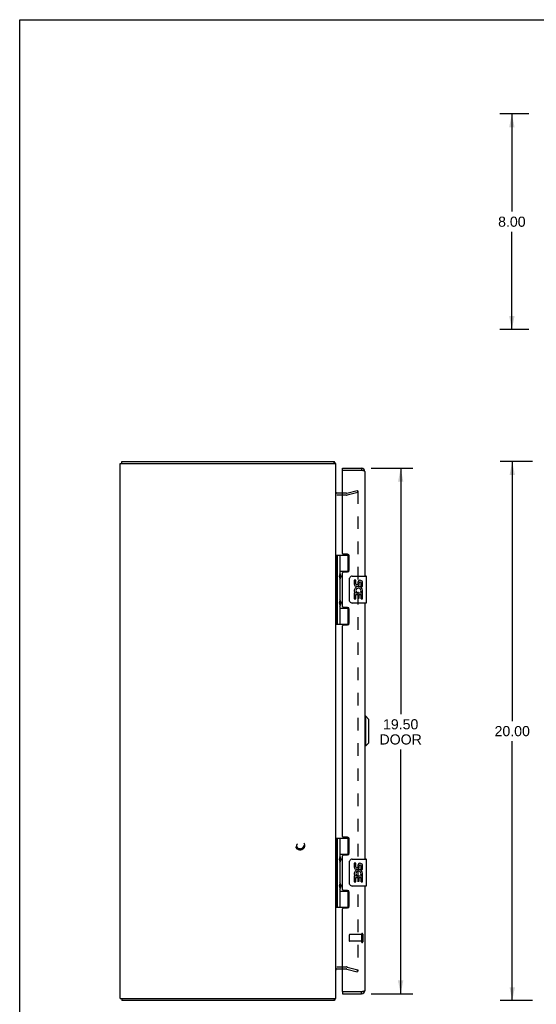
# Model space of a CAD drawing. Header units: inches. Extents: x 0 to 85, y 0 to 55.
# Tile 2 of 4: x 0 to 19.2, y 18.5 to 55. Entities that reach past the tile are written whole.
import ezdxf

# ---------------------------------------------------------------- set-up
doc = ezdxf.new("R2010")
doc.units = ezdxf.units.IN
doc.header["$LTSCALE"] = 4.675
doc.header["$MEASUREMENT"] = 0
doc.linetypes.add('HIDDEN', pattern=[0.2, 0.1, -0.1])
doc.layers.get('0').update_dxf_attribs({"linetype": 'CONTINUOUS'})
for name, color, linetype in [('DEFAULT_2', 8, 'HIDDEN'), ('DIMENSIONS', 7, 'CONTINUOUS'), ('DOOR_ASSEMBLY', 7, 'CONTINUOUS')]:
    doc.layers.add(name, color=color, linetype=linetype)
doc.styles.get("Standard").update_dxf_attribs({"font": 'arial.ttf'})
doc.dimstyles.new('DIMSTYLE_1', dxfattribs={"dimtxt": 0.375, "dimasz": 0.5, "dimexe": 0.09, "dimexo": 0.07, "dimgap": 0.0375, "dimtad": 0, "dimtih": 1, "dimtoh": 1, "dimzin": 4, "dimdsep": 46, "dimtxsty": 'Standard', "dimblk": '_FILLED', "dimblk1": '_FILLED', "dimblk2": '_FILLED', "dimcen": 0.09, "dimazin": 1, "dimtfac": 1, "dimtdec": 3, "dimtofl": 0, "dimtmove": 0, "dimatfit": 3, "dimldrblk": '_FILLED', "dimfxl": 0, "dimtolj": 1, "dimtzin": 4, "dimarcsym": 0})

# ---------------------------------------------------------------- blocks, each defined once
blk = doc.blocks.new('_FILLED')
at = {"color": 0, "linetype": 'ByBlock'}
blk.add_solid([(0, 0), (-1, 0.2), (-1, -0.2)], dxfattribs=at)
blk = doc.blocks.new('*D2')
at = {"layer": 'DIMENSIONS', "color": 2, "linetype": 'Continuous'}
for p, q in [((19.032, 38.605), (17.827, 38.605)), ((18.277, 38.605), (18.277, 28.98)), ((18.277, 18.605), (18.277, 28.23)), ((19.032, 18.605), (17.827, 18.605))]:
    blk.add_line(p, q, dxfattribs=at)
at = {"layer": 'DIMENSIONS', "color": 2, "linetype": 'Continuous', "xscale": 0.5, "yscale": 0.5, "zscale": 0.5}
for p, rotation in [((18.277, 38.605), 90), ((18.277, 18.605), 270)]:
    blk.add_blockref('_FILLED', p, dxfattribs=dict(at, rotation=rotation))
at = {"layer": 'DIMENSIONS', "color": 2, "linetype": 'Continuous', "insert": (18.277, 28.792), "char_height": 0.375, "width": 1.31041, "attachment_point": 2, "line_spacing_factor": 0.9}
blk.add_mtext('20.00', dxfattribs=at)
blk = doc.blocks.new('*D3')
at = {"layer": 'DIMENSIONS', "color": 2, "linetype": 'Continuous'}
for p, q in [((18.889, 51.505), (17.813, 51.505)), ((18.263, 51.505), (18.263, 47.88)), ((18.263, 43.505), (18.263, 47.13)), ((18.889, 43.505), (17.813, 43.505))]:
    blk.add_line(p, q, dxfattribs=at)
at = {"layer": 'DIMENSIONS', "color": 2, "linetype": 'Continuous', "xscale": 0.5, "yscale": 0.5, "zscale": 0.5}
for p, rotation in [((18.263, 51.505), 90), ((18.263, 43.505), 270)]:
    blk.add_blockref('_FILLED', p, dxfattribs=dict(at, rotation=rotation))
at = {"layer": 'DIMENSIONS', "color": 2, "linetype": 'Continuous', "insert": (18.263, 47.693), "char_height": 0.375, "width": 1.01905, "attachment_point": 2, "line_spacing_factor": 0.9}
blk.add_mtext('8.00', dxfattribs=at)
blk = doc.blocks.new('*D4')
at = {"layer": 'DIMENSIONS', "color": 2, "linetype": 'Continuous'}
for p, q in [((13.037, 38.355), (14.587, 38.355)), ((14.137, 38.355), (14.137, 29.234)), ((14.137, 18.855), (14.137, 27.921)), ((13.037, 18.855), (14.587, 18.855))]:
    blk.add_line(p, q, dxfattribs=at)
at = {"layer": 'DIMENSIONS', "color": 2, "linetype": 'Continuous', "xscale": 0.5, "yscale": 0.5, "zscale": 0.5}
for p, rotation in [((14.137, 38.355), 90), ((14.137, 18.855), 270)]:
    blk.add_blockref('_FILLED', p, dxfattribs=dict(at, rotation=rotation))
at = {"layer": 'DIMENSIONS', "color": 2, "linetype": 'Continuous', "insert": (14.137, 29.046), "char_height": 0.375, "width": 1.5697, "attachment_point": 2, "line_spacing_factor": 0.9}
blk.add_mtext('19.50\\PDOOR', dxfattribs=at)

msp = doc.modelspace()

# ---------------------------------------------------------------- linework, layer by layer
at = {"color": 7, "linetype": 'Continuous'}
for p, q in [((0, 0), (0, 55)), ((0, 55), (85, 55)), ((3.794, 38.53), (3.794, 38.605)), ((11.668, 38.53), (11.668, 38.605)), ((11.693, 38.574), (11.668, 38.547)), ((3.794, 18.68), (3.794, 18.605)), ((11.668, 18.68), (11.668, 18.605)), ((11.693, 18.636), (11.668, 18.663))]:
    msp.add_line(p, q, dxfattribs=at)
at = {"color": 3, "linetype": 'Continuous'}
for p, q in [((3.731, 18.68), (3.731, 38.53)), ((3.731, 38.53), (11.731, 38.53)), ((3.794, 38.605), (11.668, 38.605)), ((11.731, 18.68), (11.731, 38.53)), ((11.979, 37.43), (11.737, 37.43)), ((11.737, 19.78), (11.979, 19.78)), ((3.731, 18.68), (11.731, 18.68)), ((11.668, 18.605), (3.794, 18.605))]:
    msp.add_line(p, q, dxfattribs=at)
for points in [[(11.682, 38.591), (11.681, 38.593), (11.679, 38.595), (11.678, 38.597), (11.677, 38.598), (11.676, 38.6), (11.675, 38.601), (11.674, 38.602), (11.673, 38.603), (11.671, 38.604), (11.67, 38.604), (11.669, 38.605), (11.668, 38.605), (11.668, 38.605)], [(11.693, 38.574), (11.691, 38.575), (11.69, 38.577), (11.689, 38.579), (11.688, 38.581), (11.686, 38.583), (11.685, 38.585), (11.684, 38.587), (11.682, 38.591)], [(11.732, 37.448), (11.731, 37.449), (11.731, 37.45), (11.731, 37.452), (11.731, 37.453)], [(11.737, 37.43), (11.738, 37.431), (11.738, 37.432), (11.738, 37.433), (11.738, 37.434), (11.738, 37.436), (11.737, 37.437), (11.737, 37.438), (11.736, 37.44), (11.735, 37.441), (11.735, 37.442), (11.734, 37.444), (11.733, 37.445), (11.732, 37.446), (11.732, 37.448)], [(11.737, 37.449), (11.738, 37.449), (11.738, 37.448), (11.738, 37.448), (11.738, 37.447), (11.738, 37.446), (11.738, 37.445), (11.737, 37.444), (11.737, 37.443), (11.736, 37.442), (11.735, 37.441), (11.735, 37.441)], [(11.732, 19.762), (11.731, 19.761), (11.731, 19.759), (11.731, 19.758), (11.731, 19.757)], [(11.737, 19.78), (11.738, 19.779), (11.738, 19.778), (11.738, 19.777), (11.738, 19.775), (11.738, 19.774), (11.737, 19.773), (11.737, 19.771), (11.736, 19.77), (11.735, 19.769), (11.735, 19.767), (11.734, 19.766), (11.733, 19.765), (11.732, 19.763), (11.732, 19.762)], [(11.737, 19.761), (11.738, 19.761), (11.738, 19.762), (11.738, 19.762), (11.738, 19.763), (11.738, 19.764), (11.738, 19.764), (11.737, 19.765), (11.737, 19.766), (11.736, 19.768), (11.735, 19.769), (11.735, 19.769)], [(11.693, 18.636), (11.691, 18.634), (11.69, 18.633), (11.689, 18.631), (11.688, 18.629), (11.686, 18.627), (11.685, 18.625), (11.684, 18.623)], [(11.684, 18.623), (11.682, 18.619), (11.681, 18.617), (11.679, 18.615), (11.678, 18.613), (11.677, 18.611), (11.676, 18.61), (11.675, 18.608), (11.674, 18.607), (11.673, 18.606), (11.671, 18.606), (11.67, 18.605), (11.669, 18.605), (11.668, 18.605), (11.668, 18.605)]]:
    msp.add_lwpolyline(points, dxfattribs=at)
for centre, radius, start, end in [((11.614, 38.488), 0.117, 21.0402, 47.4431), ((11.773, 37.472), 0.042, 180, 270), ((11.773, 19.738), 0.042, 90, 180), ((11.614, 18.722), 0.117, 312.5569, 338.9598)]:
    msp.add_arc(centre, radius, start, end, dxfattribs=at)
at = {"layer": 'DEFAULT_2', "color": 8, "linetype": 'HIDDEN'}
for p, q in [((12.131, 37.355), (11.773, 37.355)), ((12.131, 37.43), (11.979, 37.43)), ((12.138, 37.431), (12.524, 37.534)), ((12.543, 37.462), (12.157, 37.358)), ((12.524, 37.534), (12.543, 37.462)), ((12.543, 37.507), (12.543, 19.703)), ((11.773, 19.855), (12.131, 19.855)), ((11.979, 19.78), (12.131, 19.78)), ((12.138, 19.779), (12.524, 19.676)), ((12.157, 19.851), (12.543, 19.748)), ((12.524, 19.676), (12.543, 19.748))]:
    msp.add_line(p, q, dxfattribs=at)
for points in [[(12.524, 37.527), (12.523, 37.527), (12.521, 37.527), (12.519, 37.527)], [(12.53, 37.526), (12.528, 37.527), (12.526, 37.527), (12.524, 37.527), (12.524, 37.527)], [(12.53, 37.526), (12.531, 37.526), (12.533, 37.525), (12.534, 37.524), (12.536, 37.523), (12.537, 37.522), (12.538, 37.52), (12.539, 37.519), (12.54, 37.518), (12.541, 37.516), (12.542, 37.514), (12.543, 37.513), (12.543, 37.511), (12.543, 37.509), (12.543, 37.507)], [(12.524, 19.683), (12.523, 19.683), (12.521, 19.683), (12.519, 19.683)], [(12.543, 19.703), (12.543, 19.701), (12.543, 19.699), (12.543, 19.697), (12.542, 19.695), (12.541, 19.694), (12.54, 19.692), (12.539, 19.691), (12.538, 19.689), (12.537, 19.688), (12.536, 19.687), (12.534, 19.686), (12.533, 19.685), (12.531, 19.684), (12.53, 19.683), (12.528, 19.683), (12.526, 19.683), (12.524, 19.683), (12.524, 19.683)]]:
    msp.add_lwpolyline(points, dxfattribs=at)
for radius in [0.164, 0.124]:
    msp.add_circle((10.406, 24.355), radius, dxfattribs=at)
for centre, radius, start, end in [((12.131, 37.455), 0.025, 270, 285), ((12.131, 37.455), 0.1, 270, 285), ((12.131, 19.755), 0.1, 75, 90), ((12.131, 19.755), 0.025, 75, 90)]:
    msp.add_arc(centre, radius, start, end, dxfattribs=at)
at = {"layer": 'DOOR_ASSEMBLY', "color": 7, "linetype": 'Continuous'}
for p, q in [((11.979, 38.28), (11.979, 38.355)), ((11.994, 38.28), (11.979, 38.28)), ((12.687, 38.355), (12.687, 38.28)), ((11.736, 35.134), (11.736, 32.575)), ((11.736, 35.134), (12.22, 35.134)), ((11.775, 35.134), (11.775, 32.575)), ((11.874, 35.134), (11.874, 34.447)), ((12.194, 34.544), (12.194, 35.134)), ((11.731, 34.476), (11.736, 34.477)), ((11.874, 34.544), (12.221, 34.544)), ((11.89, 34.417), (11.89, 34.418)), ((11.89, 34.417), (11.89, 34.277)), ((12.162, 34.535), (12.162, 34.512)), ((12.162, 34.535), (12.214, 34.535)), ((12.339, 34.355), (12.849, 34.355)), ((12.864, 33.37), (12.864, 34.34)), ((11.731, 34.218), (11.736, 34.217)), ((11.874, 34.247), (11.874, 33.463)), ((11.89, 34.276), (11.89, 34.277)), ((11.89, 34.276), (11.89, 34.276)), ((12.239, 33.455), (12.239, 34.255)), ((12.414, 34.201), (12.414, 34.064)), ((12.477, 34.201), (12.414, 34.201)), ((12.477, 34.064), (12.477, 34.201)), ((12.542, 34.127), (12.542, 34.058)), ((12.603, 34.064), (12.603, 34.106)), ((12.665, 33.97), (12.665, 34.106)), ((12.726, 33.97), (12.726, 34.127)), ((12.414, 33.739), (12.414, 33.509)), ((12.432, 33.739), (12.414, 33.739)), ((12.467, 33.739), (12.494, 33.759)), ((12.467, 33.739), (12.726, 33.739)), ((12.477, 33.509), (12.477, 33.677)), ((12.477, 33.677), (12.542, 33.677)), ((12.542, 33.677), (12.542, 33.54)), ((12.603, 33.54), (12.603, 33.677)), ((12.603, 33.677), (12.665, 33.677)), ((12.658, 33.775), (12.715, 33.75)), ((12.665, 33.97), (12.726, 33.97)), ((12.665, 33.509), (12.665, 33.677)), ((12.726, 33.786), (12.726, 33.839)), ((12.726, 33.509), (12.726, 33.739)), ((11.731, 33.492), (11.736, 33.493)), ((11.874, 33.263), (11.874, 32.575)), ((11.89, 33.433), (11.89, 33.434)), ((11.89, 33.433), (11.89, 33.293)), ((11.89, 33.293), (11.89, 33.292)), ((11.89, 33.292), (11.89, 33.292)), ((12.849, 33.355), (12.339, 33.355)), ((12.414, 33.509), (12.477, 33.509)), ((12.542, 33.54), (12.603, 33.54)), ((12.665, 33.509), (12.726, 33.509)), ((11.731, 33.234), (11.736, 33.233)), ((11.874, 33.166), (12.221, 33.166)), ((12.162, 33.197), (12.162, 33.175)), ((12.214, 33.175), (12.162, 33.175)), ((12.194, 32.575), (12.194, 33.166)), ((11.736, 32.575), (12.22, 32.575)), ((12.843, 29.156), (12.804, 29.156)), ((12.961, 29.038), (12.843, 29.156)), ((12.843, 28.054), (12.843, 29.156)), ((12.961, 28.172), (12.961, 29.038)), ((12.961, 28.172), (12.843, 28.054)), ((12.843, 28.054), (12.804, 28.054)), ((11.736, 24.634), (12.22, 24.634)), ((11.736, 24.634), (11.736, 22.075)), ((11.775, 24.634), (11.775, 22.075)), ((11.874, 24.634), (11.874, 23.947)), ((12.194, 24.044), (12.194, 24.634)), ((11.731, 23.976), (11.736, 23.977)), ((11.874, 24.044), (12.221, 24.044)), ((11.874, 23.747), (11.874, 22.963)), ((11.89, 23.918), (11.89, 23.917)), ((11.89, 23.917), (11.89, 23.777)), ((11.89, 23.777), (11.89, 23.776)), ((11.89, 23.776), (11.89, 23.776)), ((12.162, 24.035), (12.214, 24.035)), ((12.162, 24.035), (12.162, 24.012)), ((12.239, 22.955), (12.239, 23.755)), ((12.339, 23.855), (12.849, 23.855)), ((12.864, 22.87), (12.864, 23.84)), ((11.731, 23.718), (11.736, 23.717)), ((12.477, 23.701), (12.414, 23.701)), ((12.414, 23.701), (12.414, 23.564)), ((12.477, 23.564), (12.477, 23.701)), ((12.542, 23.627), (12.542, 23.558)), ((12.603, 23.564), (12.603, 23.606)), ((12.665, 23.47), (12.665, 23.606)), ((12.665, 23.47), (12.726, 23.47)), ((12.726, 23.47), (12.726, 23.627)), ((12.432, 23.239), (12.414, 23.239)), ((12.414, 23.239), (12.414, 23.009)), ((12.467, 23.239), (12.494, 23.259)), ((12.467, 23.239), (12.726, 23.239)), ((12.477, 23.177), (12.542, 23.177)), ((12.477, 23.009), (12.477, 23.177)), ((12.542, 23.177), (12.542, 23.04)), ((12.542, 23.04), (12.603, 23.04)), ((12.603, 23.177), (12.665, 23.177)), ((12.603, 23.04), (12.603, 23.177)), ((12.658, 23.275), (12.715, 23.25)), ((12.665, 23.009), (12.665, 23.177)), ((12.726, 23.286), (12.726, 23.339)), ((12.726, 23.009), (12.726, 23.239)), ((11.731, 22.992), (11.736, 22.993)), ((11.731, 22.734), (11.736, 22.733)), ((11.874, 22.763), (11.874, 22.075)), ((11.874, 22.666), (12.221, 22.666)), ((11.89, 22.934), (11.89, 22.933)), ((11.89, 22.933), (11.89, 22.793)), ((11.89, 22.793), (11.89, 22.792)), ((11.89, 22.792), (11.89, 22.792)), ((12.162, 22.697), (12.162, 22.675)), ((12.214, 22.675), (12.162, 22.675)), ((12.194, 22.075), (12.194, 22.666)), ((12.849, 22.855), (12.339, 22.855)), ((12.414, 23.009), (12.477, 23.009)), ((12.665, 23.009), (12.726, 23.009)), ((11.736, 22.075), (12.22, 22.075)), ((11.979, 18.93), (11.994, 18.93)), ((11.979, 18.93), (11.979, 18.855)), ((12.687, 18.855), (12.687, 18.93))]:
    msp.add_line(p, q, dxfattribs=at)
at = {"layer": 'DOOR_ASSEMBLY', "color": 3, "linetype": 'Continuous'}
for p, q in [((11.979, 38.355), (12.687, 38.355)), ((11.979, 35.196), (11.979, 38.265)), ((12.687, 38.28), (11.994, 38.28)), ((12.708, 38.275), (12.687, 38.28)), ((12.716, 38.273), (12.708, 38.275)), ((12.724, 38.271), (12.716, 38.273)), ((12.729, 38.27), (12.724, 38.271)), ((12.734, 38.269), (12.729, 38.27)), ((12.739, 38.268), (12.734, 38.269)), ((12.744, 38.266), (12.739, 38.268)), ((12.804, 38.238), (12.804, 34.355)), ((12.167, 35.165), (12.01, 35.165)), ((12.229, 34.574), (12.229, 35.103)), ((11.979, 33.228), (11.979, 34.481)), ((12.01, 34.512), (12.167, 34.512)), ((12.804, 33.355), (12.804, 23.855)), ((12.167, 33.197), (12.01, 33.197)), ((12.229, 32.606), (12.229, 33.135)), ((11.979, 24.696), (11.979, 32.513)), ((12.01, 32.544), (12.167, 32.544)), ((12.167, 24.665), (12.01, 24.665)), ((12.229, 24.074), (12.229, 24.603)), ((11.979, 22.728), (11.979, 23.981)), ((12.01, 24.012), (12.167, 24.012)), ((12.167, 22.697), (12.01, 22.697)), ((12.804, 22.855), (12.804, 18.972)), ((12.229, 22.106), (12.229, 22.635)), ((11.979, 18.945), (11.979, 22.013)), ((12.01, 22.044), (12.167, 22.044)), ((11.979, 18.855), (12.687, 18.855)), ((12.687, 18.93), (11.994, 18.93)), ((12.705, 18.934), (12.687, 18.93)), ((12.711, 18.935), (12.705, 18.934)), ((12.716, 18.937), (12.711, 18.935)), ((12.721, 18.938), (12.716, 18.937)), ((12.726, 18.939), (12.721, 18.938)), ((12.731, 18.94), (12.726, 18.939)), ((12.736, 18.942), (12.731, 18.94)), ((12.741, 18.943), (12.736, 18.942)), ((12.746, 18.944), (12.741, 18.943)), ((12.75, 18.945), (12.746, 18.944))]:
    msp.add_line(p, q, dxfattribs=at)
at = {"layer": 'DOOR_ASSEMBLY', "color": 8, "linetype": 'HIDDEN'}
for p, q in [((12.229, 21.044), (12.229, 20.816)), ((12.686, 21.054), (12.239, 21.054)), ((12.686, 21.072), (12.686, 20.788)), ((12.729, 21.072), (12.729, 20.788)), ((12.686, 20.806), (12.239, 20.806))]:
    msp.add_line(p, q, dxfattribs=at)
at = {"layer": 'DOOR_ASSEMBLY', "color": 3, "linetype": 'Continuous'}
for points in [[(12.804, 38.238), (12.804, 38.238), (12.803, 38.239), (12.803, 38.24), (12.803, 38.24), (12.803, 38.241), (12.802, 38.242), (12.802, 38.242), (12.802, 38.243), (12.801, 38.243), (12.801, 38.244), (12.8, 38.245), (12.799, 38.245), (12.798, 38.246), (12.798, 38.247), (12.797, 38.247), (12.796, 38.248), (12.795, 38.248), (12.794, 38.249), (12.793, 38.25), (12.791, 38.25), (12.79, 38.251), (12.789, 38.251), (12.787, 38.252), (12.786, 38.253), (12.785, 38.253), (12.783, 38.254), (12.782, 38.255), (12.78, 38.255), (12.778, 38.256), (12.777, 38.256), (12.775, 38.257), (12.773, 38.258), (12.771, 38.258), (12.769, 38.259), (12.767, 38.259), (12.765, 38.26), (12.763, 38.261), (12.761, 38.261), (12.759, 38.262), (12.757, 38.263), (12.755, 38.263), (12.753, 38.264), (12.75, 38.264), (12.748, 38.265), (12.744, 38.266)], [(12.804, 18.972), (12.804, 18.971), (12.803, 18.971), (12.803, 18.97), (12.803, 18.969), (12.803, 18.969), (12.802, 18.968), (12.802, 18.968), (12.802, 18.967), (12.801, 18.966), (12.801, 18.966), (12.8, 18.965), (12.799, 18.964), (12.798, 18.964), (12.798, 18.963), (12.797, 18.963), (12.796, 18.962), (12.795, 18.961), (12.794, 18.961), (12.793, 18.96), (12.791, 18.96), (12.79, 18.959), (12.789, 18.958), (12.787, 18.958), (12.786, 18.957), (12.785, 18.956), (12.783, 18.956), (12.782, 18.955), (12.78, 18.955), (12.778, 18.954), (12.777, 18.953), (12.775, 18.953), (12.773, 18.952), (12.771, 18.951), (12.769, 18.951), (12.767, 18.95), (12.765, 18.95), (12.763, 18.949), (12.761, 18.948), (12.759, 18.948), (12.757, 18.947), (12.755, 18.947), (12.753, 18.946), (12.75, 18.945)]]:
    msp.add_lwpolyline(points, dxfattribs=at)
at = {"layer": 'DOOR_ASSEMBLY', "color": 7, "linetype": 'Continuous'}
for points in [[(11.874, 34.491), (11.875, 34.482), (11.877, 34.473), (11.88, 34.462), (11.884, 34.451), (11.888, 34.44), (11.893, 34.428), (11.898, 34.416), (11.902, 34.405), (11.907, 34.393), (11.91, 34.381), (11.913, 34.37), (11.915, 34.358), (11.916, 34.347), (11.915, 34.335), (11.913, 34.324), (11.91, 34.312), (11.907, 34.301), (11.902, 34.289), (11.898, 34.278), (11.893, 34.266), (11.888, 34.254), (11.884, 34.243), (11.88, 34.231), (11.877, 34.221), (11.875, 34.211), (11.874, 34.203)], [(12.239, 34.255), (12.239, 34.261), (12.239, 34.267), (12.24, 34.273), (12.242, 34.279), (12.243, 34.285), (12.245, 34.291)], [(11.874, 33.507), (11.875, 33.498), (11.877, 33.489), (11.88, 33.478), (11.884, 33.467), (11.888, 33.456), (11.893, 33.444), (11.898, 33.432), (11.902, 33.421), (11.907, 33.409), (11.91, 33.397), (11.913, 33.386), (11.915, 33.374), (11.916, 33.363), (11.915, 33.351), (11.913, 33.34), (11.91, 33.328), (11.907, 33.317), (11.902, 33.305), (11.898, 33.294), (11.893, 33.282), (11.888, 33.27), (11.884, 33.259), (11.88, 33.247), (11.877, 33.237), (11.875, 33.227), (11.874, 33.219)], [(12.245, 33.419), (12.243, 33.424), (12.242, 33.43), (12.24, 33.436), (12.239, 33.442), (12.239, 33.449), (12.239, 33.455)], [(11.874, 23.991), (11.875, 23.982), (11.877, 23.973), (11.88, 23.962), (11.884, 23.951), (11.888, 23.94), (11.893, 23.928), (11.898, 23.916), (11.902, 23.905), (11.907, 23.893), (11.91, 23.881), (11.913, 23.87), (11.915, 23.858), (11.916, 23.847), (11.915, 23.835), (11.913, 23.824), (11.91, 23.812), (11.907, 23.801), (11.902, 23.789), (11.898, 23.778), (11.893, 23.766), (11.888, 23.754), (11.884, 23.743), (11.88, 23.731), (11.877, 23.721), (11.875, 23.711), (11.874, 23.703)], [(12.239, 23.755), (12.239, 23.761), (12.239, 23.767), (12.24, 23.773), (12.242, 23.779), (12.243, 23.785), (12.245, 23.791)], [(11.874, 23.007), (11.875, 22.998), (11.877, 22.989), (11.88, 22.978), (11.884, 22.967), (11.888, 22.956), (11.893, 22.944), (11.898, 22.932), (11.902, 22.921), (11.907, 22.909), (11.91, 22.897), (11.913, 22.886), (11.915, 22.874), (11.916, 22.863), (11.915, 22.851), (11.913, 22.84), (11.91, 22.828), (11.907, 22.817), (11.902, 22.805), (11.898, 22.794), (11.893, 22.782), (11.888, 22.77), (11.884, 22.759), (11.88, 22.747), (11.877, 22.737), (11.875, 22.727), (11.874, 22.719)], [(12.245, 22.919), (12.243, 22.924), (12.242, 22.93), (12.24, 22.936), (12.239, 22.942), (12.239, 22.949), (12.239, 22.955)]]:
    msp.add_lwpolyline(points, dxfattribs=at)
at = {"layer": 'DOOR_ASSEMBLY', "color": 3, "linetype": 'Continuous'}
for centre, radius, start, end in [((11.994, 38.265), 0.015, 90, 180), ((12.687, 38.238), 0.117, 0, 90), ((12.01, 35.196), 0.031, 180, 270), ((12.167, 35.103), 0.062, 0, 90), ((12.01, 34.481), 0.031, 90, 180), ((12.167, 34.574), 0.062, 270, 360), ((12.01, 33.228), 0.031, 180, 270), ((12.167, 33.135), 0.062, 0, 90), ((12.01, 32.513), 0.031, 90, 180), ((12.167, 32.606), 0.062, 270, 360), ((12.01, 24.696), 0.031, 180, 270), ((12.167, 24.603), 0.062, 0, 90), ((12.01, 23.981), 0.031, 90, 180), ((12.167, 24.074), 0.062, 270, 360), ((12.01, 22.728), 0.031, 180, 270), ((12.167, 22.635), 0.062, 0, 90), ((12.01, 22.013), 0.031, 90, 180), ((12.167, 22.106), 0.062, 270, 360), ((11.994, 18.945), 0.015, 180, 270), ((12.687, 18.972), 0.117, 270, 360)]:
    msp.add_arc(centre, radius, start, end, dxfattribs=at)
at = {"layer": 'DOOR_ASSEMBLY', "color": 7, "linetype": 'Continuous'}
for centre, radius, start, end in [((12.687, 38.238), 0.042, 64.1638, 90), ((11.8, 34.417), 0.09, 0.672, 34.6434), ((12.339, 34.255), 0.1, 90, 158.8004), ((12.849, 34.34), 0.015, 0, 90), ((11.8, 34.277), 0.09, 325.3566, 359.328), ((12.508, 34.064), 0.0943, 180, 360), ((12.508, 34.064), 0.0314, 180, 261.2295), ((12.508, 34.069), 0.0362, 263.4285, 341.7628), ((12.634, 34.106), 0.0943, 71.7267, 167.4338), ((12.634, 34.106), 0.0314, 0, 180.0485), ((12.634, 34.106), 0.0943, 12.5402, 71.701), ((12.568, 33.813), 0.154, 161.4199, 206.1963), ((12.571, 33.813), 0.157, 9.7031, 161.8791), ((12.571, 33.813), 0.157, 205.737, 207.8532), ((12.571, 33.813), 0.0943, 336.5966, 215.1122), ((12.571, 33.813), 0.157, 336.5966, 350.2969), ((11.8, 33.433), 0.09, 0.672, 34.6434), ((11.8, 33.293), 0.09, 325.3566, 359.328), ((12.339, 33.455), 0.1, 201.205, 270), ((12.849, 33.37), 0.015, 270, 360), ((11.8, 23.917), 0.09, 0.672, 34.6434), ((11.8, 23.777), 0.09, 325.3566, 359.328), ((12.339, 23.755), 0.1, 90, 158.8004), ((12.849, 23.84), 0.015, 0, 90), ((12.508, 23.564), 0.0943, 180, 360), ((12.571, 23.313), 0.157, 9.7031, 161.8791), ((12.508, 23.564), 0.0314, 180, 261.2295), ((12.571, 23.313), 0.0943, 336.5966, 215.1122), ((12.508, 23.569), 0.0362, 263.4285, 341.7628), ((12.634, 23.606), 0.0943, 71.7267, 167.4338), ((12.634, 23.606), 0.0314, 0, 180.0485), ((12.634, 23.606), 0.0943, 12.5402, 71.701), ((12.568, 23.313), 0.154, 161.4199, 206.1963), ((12.571, 23.313), 0.157, 205.737, 207.8532), ((12.571, 23.313), 0.157, 336.5966, 350.2969), ((11.8, 22.933), 0.09, 0.672, 34.6434), ((11.8, 22.793), 0.09, 325.3566, 359.328), ((12.339, 22.955), 0.1, 201.205, 270), ((12.849, 22.87), 0.015, 270, 360), ((12.687, 18.972), 0.042, 270, 295.8363)]:
    msp.add_arc(centre, radius, start, end, dxfattribs=at)
at = {"layer": 'DOOR_ASSEMBLY', "color": 8, "linetype": 'HIDDEN'}
for centre, radius, start, end in [((12.239, 21.044), 0.01, 90, 180), ((12.707, 21.072), 0.0215, 0, 180), ((12.239, 20.816), 0.01, 180, 270), ((12.707, 20.788), 0.0215, 180, 360)]:
    msp.add_arc(centre, radius, start, end, dxfattribs=at)
at = {"layer": 'DOOR_ASSEMBLY', "color": 7, "linetype": 'Continuous'}
for centre in [(11.963, 34.347), (11.963, 33.363), (11.963, 23.847), (11.963, 22.863)]:
    msp.add_ellipse(centre, major_axis=(0, 0.188), ratio=0.5625, start_param=1.007189, end_param=2.134404, dxfattribs=at)

# ---------------------------------------------------------------- dimensions: what is measured, and where the dimension line sits
at = {"layer": 'DIMENSIONS', "color": 2, "linetype": 'Continuous'}
for base, p1, p2, picture, middle in [((18.263, 43.505), (18.959, 51.505), (18.959, 43.505), '*D3', (18.261, 47.503)), ((18.277, 18.605), (19.102, 38.605), (19.102, 18.605), '*D2', (18.272, 28.603))]:
    dim = msp.add_linear_dim(base=base, p1=p1, p2=p2, angle=270, dimstyle='DIMSTYLE_1', dxfattribs=at)
    dim.commit()
    dim.dimension.update_dxf_attribs({"geometry": picture, "text_midpoint": middle, "dimtype": 160})
dim = msp.add_linear_dim(base=(14.137, 18.855), p1=(12.967, 38.355), p2=(12.967, 18.855), angle=270, text='<>\\PDOOR', dimstyle='DIMSTYLE_1', dxfattribs=at)
dim.commit()
dim.dimension.update_dxf_attribs({"geometry": '*D4', "text_midpoint": (14.137, 28.578), "dimtype": 160})

doc.saveas('drawing.dxf')
